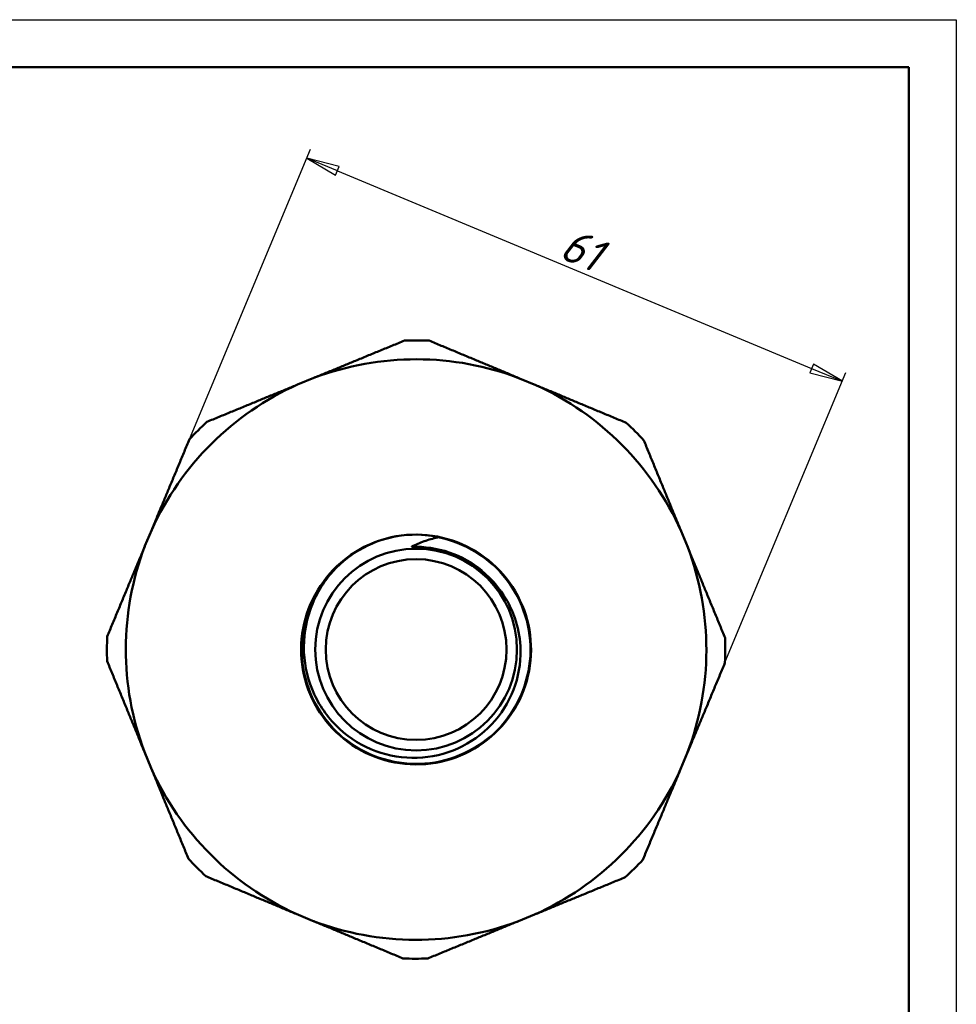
# Model space of a CAD drawing. Header units: millimetres. Extents: x 0 to 434, y -67 to 297.
# Tile 17 of 18: x 112 to 210, y 193 to 297. Entities that reach past the tile are written whole.
import ezdxf

# ---------------------------------------------------------------- set-up
doc = ezdxf.new("R2010")
doc.units = ezdxf.units.MM
for name, color, linetype, lineweight in [('Видимые тонкие (ГОСТ)', 7, 'Continuous', 35), ('Видимый контур (ГОСТ)', 7, 'Continuous', 50), ('Кромка (ГОСТ)', 7, 'Continuous', 50), ('Размер (ГОСТ)', 7, 'Continuous', 25)]:
    doc.layers.add(name, color=color, linetype=linetype, lineweight=lineweight)
doc.styles.add('Обычный текст (ГОСТ)', font='GOST Common Italic.ttf')
doc.dimstyles.new('Обычный (ГОСТ)', dxfattribs={"dimtxt": 3.5, "dimasz": 3.5, "dimexe": 1, "dimexo": 0, "dimgap": 0.5, "dimtad": 1, "dimrnd": 1e-08, "dimtxsty": 'Обычный текст (ГОСТ)', "dimblk": 'Filled-1', "dimcen": 0.09, "dimdle": 15, "dimclrd": 256, "dimclre": 256, "dimclrt": 256, "dimazin": 2, "dimtfac": 0.714286, "dimtdec": 3, "dimtmove": 0, "dimatfit": 3, "dimfxl": 1, "dimtolj": 1, "dimlwd": 25, "dimlwe": 25, "dimarcsym": 0})

# ---------------------------------------------------------------- blocks, each defined once
blk = doc.blocks.new('Рамки ГОСТ_ граница 297x210')
at = {"layer": 'Кромка (ГОСТ)', "lineweight": 25}
for p, q in [((0, 297), (210, 297)), ((210, 297), (210, 0))]:
    blk.add_line(p, q, dxfattribs=at)
at = {"layer": 'Кромка (ГОСТ)'}
for p, q in [((205, 292), (20, 292)), ((205, 5), (205, 292))]:
    blk.add_line(p, q, dxfattribs=at)
blk = doc.blocks.new('Filled-1')
at = {"color": 0}
for p, q in [((0, 0), (-1, 0.143)), ((-1, 0.143), (-1, -0.143)), ((-1, 0), (0, 0)), ((-1, -0.143), (0, 0))]:
    blk.add_line(p, q, dxfattribs=at)
at = {"color": 0, "flags": 128}
blk.add_lwpolyline([(-1, -0.143), (0, 0), (-1, 0.143), (-1, -0.143)], dxfattribs=at)
at = {"color": 0}
blk.add_solid([(-1, -0.143), (0, 0), (-1, 0.143), (-1, -0.143)], dxfattribs=at)
blk = doc.blocks.new('*D15')
at = {"layer": 'Defpoints', "color": 0, "linetype": 'Continuous', "transparency": 16777216}
for p in [(198.02, 258.99), (129.38, 252.89), (185.68, 229.41)]:
    blk.add_point(p, dxfattribs=at)
at = {"layer": 'Размер (ГОСТ)', "linetype": 'Continuous', "lineweight": 25, "transparency": 16777216}
for p, q in [((129.38, 252.89), (142.1, 283.39)), ((144.95, 281.12), (194.79, 260.33)), ((185.68, 229.41), (198.4, 259.91))]:
    blk.add_line(p, q, dxfattribs=at)
at = {"layer": 'Размер (ГОСТ)', "linetype": 'Continuous', "lineweight": 25, "transparency": 16777216, "xscale": 3.5, "yscale": 3.5, "zscale": 3.5}
for p, rotation in [((141.72, 282.46), 157.363940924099), ((198.02, 258.99), 337.3639409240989)]:
    blk.add_blockref('Filled-1', p, dxfattribs=dict(at, rotation=rotation))
at = {"layer": 'Размер (ГОСТ)', "linetype": 'Continuous', "lineweight": 25, "transparency": 16777216, "insert": (169.43, 275.24), "char_height": 3.5, "attachment_point": 1, "rotation": 337.3639, "style": 'Обычный текст (ГОСТ)'}
blk.add_mtext('\\A1;61', dxfattribs=at)

msp = doc.modelspace()

# ---------------------------------------------------------------- linework, layer by layer
at = {"layer": 'Видимые тонкие (ГОСТ)'}
for points, knots in [([(155.465, 242.568), (158.29, 242.028), (160.902, 240.432), (162.671, 238.164), (164.44, 235.896), (165.352, 232.976), (165.188, 230.105), (165.024, 227.234), (163.787, 224.437), (161.773, 222.386), (159.759, 220.335), (156.987, 219.046), (154.121, 218.828), (151.256, 218.611), (148.322, 219.466), (146.022, 221.19), (143.723, 222.912), (142.078, 225.487), (141.482, 228.297), (140.886, 231.107), (141.342, 234.127), (142.742, 236.634), (143.219, 237.488), (143.804, 238.28), (144.475, 238.992)], [3.3303644, 3.3303644, 3.3303644, 3.3303644, 4.0499587, 4.0499587, 4.0499587, 4.7693409, 4.7693409, 4.7693409, 5.4885157, 5.4885157, 5.4885157, 6.2074878, 6.2074878, 6.2074878, 6.9262621, 6.9262621, 6.9262621, 7.6448432, 7.6448432, 7.6448432, 8.3632358, 8.3632358, 8.3632358, 8.6078998, 8.6078998, 8.6078998, 8.6078998]), ([(152.765, 241.61), (155.428, 241.72), (158.121, 240.805), (160.165, 239.095), (161.044, 238.359), (161.799, 237.481), (162.403, 236.507)], [3.1000964, 3.1000964, 3.1000964, 3.1000964, 3.8383253, 3.8383253, 3.8383253, 4.1556126, 4.1556126, 4.1556126, 4.1556126])]:
    msp.add_open_spline(points, degree=3, knots=knots, dxfattribs=at)
at = {"layer": 'Видимый контур (ГОСТ)'}
for p, q in [((142.465, 259.345), (140.754, 258.641)), ((165.807, 258.582), (164.099, 259.294)), ((125.42, 243.38), (124.707, 241.672)), ((181.772, 241.537), (181.068, 243.248)), ((124.656, 220.038), (125.36, 218.327)), ((181.009, 218.195), (181.721, 219.903)), ((140.621, 202.993), (142.329, 202.281)), ((163.963, 202.229), (165.675, 202.933))]:
    msp.add_line(p, q, dxfattribs=at)
for radius in [10.603, 9.5]:
    msp.add_circle((153.214, 230.787), radius, dxfattribs=at)
for radius, start, end in [(32.5, 87.56916, 92.15872), (30.514, 69.10141, 110.62647), (30.514, 114.10141, 155.62647), (30.514, 24.10141, 65.62647), (32.5, 132.56916, 137.15872), (32.5, 42.56916, 47.15872), (12.085, 97.33154, 97.50761), (30.514, 159.10141, 200.62647), (30.514, 339.10141, 20.62647), (32.5, 177.56916, 182.15872), (32.5, 357.56916, 2.15872), (30.514, 204.10141, 245.62647), (30.514, 294.10141, 335.62647), (32.5, 222.56916, 227.15872), (32.5, 312.56916, 317.15872), (30.514, 249.10141, 290.62647), (32.5, 267.56916, 272.15872)]:
    msp.add_arc((153.214, 230.787), radius, start, end, dxfattribs=at)
for points, weights in [([(142.465, 259.345), (147.077, 261.243), (151.99, 263.264)], [1, 1.01365965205, 1.00005436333]), ([(154.592, 263.258), (159.495, 261.214), (164.099, 259.294)], [1.00005436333, 1.01365965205, 1]), ([(131.228, 254.722), (136.141, 256.744), (140.754, 258.641)], [1.00005436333, 1.01365965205, 1]), ([(165.807, 258.582), (170.41, 256.662), (175.313, 254.618)], [1, 1.01365965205, 1.00005436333]), ([(125.42, 243.38), (127.339, 247.983), (129.384, 252.886)], [1, 1.01365965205, 1.00005436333]), ([(177.149, 252.773), (179.17, 247.86), (181.068, 243.248)], [1.00005436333, 1.01365965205, 1]), ([(120.743, 232.166), (122.788, 237.069), (124.707, 241.672)], [1.00005436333, 1.01365965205, 1]), ([(181.772, 241.537), (183.67, 236.924), (185.691, 232.012)], [1, 1.01365965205, 1.00005436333]), ([(124.656, 220.038), (122.758, 224.65), (120.737, 229.563)], [1, 1.01365965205, 1.00005436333]), ([(185.685, 229.409), (183.64, 224.506), (181.721, 219.903)], [1.00005436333, 1.01365965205, 1]), ([(129.279, 208.802), (127.258, 213.714), (125.36, 218.327)], [1.00005436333, 1.01365965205, 1]), ([(181.009, 218.195), (179.089, 213.591), (177.044, 208.688)], [1, 1.01365965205, 1.00005436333]), ([(140.621, 202.993), (136.018, 204.913), (131.115, 206.957)], [1, 1.01365965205, 1.00005436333]), ([(175.2, 206.852), (170.287, 204.831), (165.675, 202.933)], [1.00005436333, 1.01365965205, 1]), ([(151.836, 198.317), (146.933, 200.361), (142.329, 202.281)], [1.00005436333, 1.01365965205, 1]), ([(163.963, 202.229), (159.351, 200.332), (154.438, 198.31)], [1, 1.01365965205, 1.00005436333])]:
    msp.add_rational_spline(points, weights, degree=2, dxfattribs=at)
for points, knots in [([(151.672, 242.774), (154.542, 243.143), (157.537, 242.438), (159.941, 240.827), (162.344, 239.217), (164.135, 236.715), (164.886, 233.921), (165.636, 231.128), (165.339, 228.067), (164.066, 225.47), (162.794, 222.874), (160.558, 220.764), (157.893, 219.645), (155.228, 218.526), (152.156, 218.407), (149.413, 219.316), (146.67, 220.225), (144.278, 222.153), (142.809, 224.641), (141.339, 227.129), (140.805, 230.153), (141.332, 232.994), (141.859, 235.833), (143.444, 238.464), (145.707, 240.258), (147.409, 241.607), (149.484, 242.475), (151.636, 242.764)], [3.0136331, 3.0136331, 3.0136331, 3.0136331, 3.7319551, 3.7319551, 3.7319551, 4.4500636, 4.4500636, 4.4500636, 5.1679633, 5.1679633, 5.1679633, 5.8856591, 5.8856591, 5.8856591, 6.6031557, 6.6031557, 6.6031557, 7.3204577, 7.3204577, 7.3204577, 8.0375698, 8.0375698, 8.0375698, 8.7544968, 8.7544968, 8.7544968, 9.2937454, 9.2937454, 9.2937454, 9.2937454]), ([(144.471, 238.997), (145.381, 240.009), (146.465, 240.855), (148.904, 242.152), (150.249, 242.585), (151.635, 242.769)], [-0.82814682, -0.82814682, -0.82814682, -0.82814682, -0.41949114, -0.41949114, 0, 0, 0, 0]), ([(151.672, 242.774), (153.296, 242.981), (154.537, 242.79), (155.224, 242.655), (155.362, 242.62), (155.44, 242.593), (155.455, 242.587), (155.467, 242.581), (155.469, 242.579), (155.472, 242.577), (155.473, 242.576), (155.473, 242.575), (155.473, 242.574), (155.474, 242.573), (155.474, 242.573), (155.473, 242.572), (155.473, 242.572), (155.472, 242.571), (155.472, 242.57), (155.469, 242.569), (155.467, 242.568), (155.465, 242.568)], [-0.083270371, -0.083270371, -0.083270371, -0.083270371, -0.027260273, -0.027260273, -0.00687581, -0.00687581, -0.003162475, -0.003162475, -0.002149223, -0.002149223, -0.001742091, -0.001742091, -0.001514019, -0.001514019, -0.001327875, -0.001327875, -0.001119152, -0.001119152, -0.00079546, -0.00079546, 0, 0, 0, 0]), ([(155.465, 242.568), (154.986, 242.466), (154.514, 242.333), (153.612, 242.011), (153.181, 241.825), (152.765, 241.61)], [-0.29510854, -0.29510854, -0.29510854, -0.29510854, -0.14458043, -0.14458043, 0, 0, 0, 0]), ([(152.765, 241.61), (152.762, 241.608), (152.76, 241.607), (152.759, 241.605), (152.758, 241.605), (152.758, 241.604), (152.758, 241.603), (152.758, 241.602), (152.758, 241.602), (152.759, 241.601), (152.759, 241.6), (152.761, 241.599), (152.763, 241.598), (152.77, 241.595), (152.779, 241.593), (152.824, 241.585), (152.882, 241.582), (153.123, 241.57), (153.367, 241.563), (154.332, 241.498), (155.29, 241.389), (156.402, 241.043)], [-0.62628847, -0.62628847, -0.62628847, -0.62628847, -0.61832433, -0.61832433, -0.61557322, -0.61557322, -0.6134578, -0.6134578, -0.61118101, -0.61118101, -0.60780503, -0.60780503, -0.60145049, -0.60145049, -0.57861172, -0.57861172, -0.51092999, -0.51092999, -0.34932855, -0.34932855, 0, 0, 0, 0]), ([(156.402, 241.043), (157.634, 240.66), (158.787, 240.069), (160.833, 238.52), (161.707, 237.581), (162.41, 236.511)], [-0.77134176, -0.77134176, -0.77134176, -0.77134176, -0.38399413, -0.38399413, 0, 0, 0, 0]), ([(162.41, 236.511), (162.967, 235.662), (163.402, 234.739), (164.006, 232.792), (164.171, 231.777), (164.222, 229.319), (163.97, 227.892), (162.93, 225.201), (162.148, 223.965), (160.146, 221.851), (158.942, 220.996), (156.263, 219.79), (154.812, 219.454), (151.85, 219.354), (150.366, 219.596), (147.563, 220.637), (146.271, 221.431), (144.054, 223.477), (143.152, 224.713), (141.867, 227.472), (141.499, 228.97), (141.355, 232.037), (141.586, 233.576), (142.627, 236.493), (143.431, 237.84), (144.471, 238.997)], [-5.1034888, -5.1034888, -5.1034888, -5.1034888, -4.7980802, -4.7980802, -4.490644, -4.490644, -4.0590752, -4.0590752, -3.6236166, -3.6236166, -3.1842688, -3.1842688, -2.7410327, -2.7410327, -2.293909, -2.293909, -1.8428983, -1.8428983, -1.3880013, -1.3880013, -0.9292188, -0.9292188, -0.4665515, -0.4665515, 0, 0, 0, 0])]:
    msp.add_open_spline(points, degree=3, knots=knots, dxfattribs=at)

# ---------------------------------------------------------------- block references
msp.add_blockref('Рамки ГОСТ_ граница 297x210', (0, 0))

# ---------------------------------------------------------------- dimensions: what is measured, and where the dimension line sits
at = {"layer": 'Размер (ГОСТ)', "linetype": 'Continuous', "lineweight": 25}
dim = msp.add_linear_dim(base=(198.019, 258.986), p1=(129.384, 252.886), p2=(185.685, 229.409), angle=337.36394, dimstyle='Обычный (ГОСТ)', override={"dimgap": 0.5, "dimdec": 2, "dimtol": 0, "dimlim": 0, "dimtp": 0, "dimtm": 0, "dimtdec": 3, "dimtofl": 0, "dimatfit": 1}, dxfattribs=at)
dim.commit()
dim.dimension.update_dxf_attribs({"geometry": '*D15', "text_midpoint": (169.868, 270.725), "dimtype": 160})

doc.saveas('drawing.dxf')
